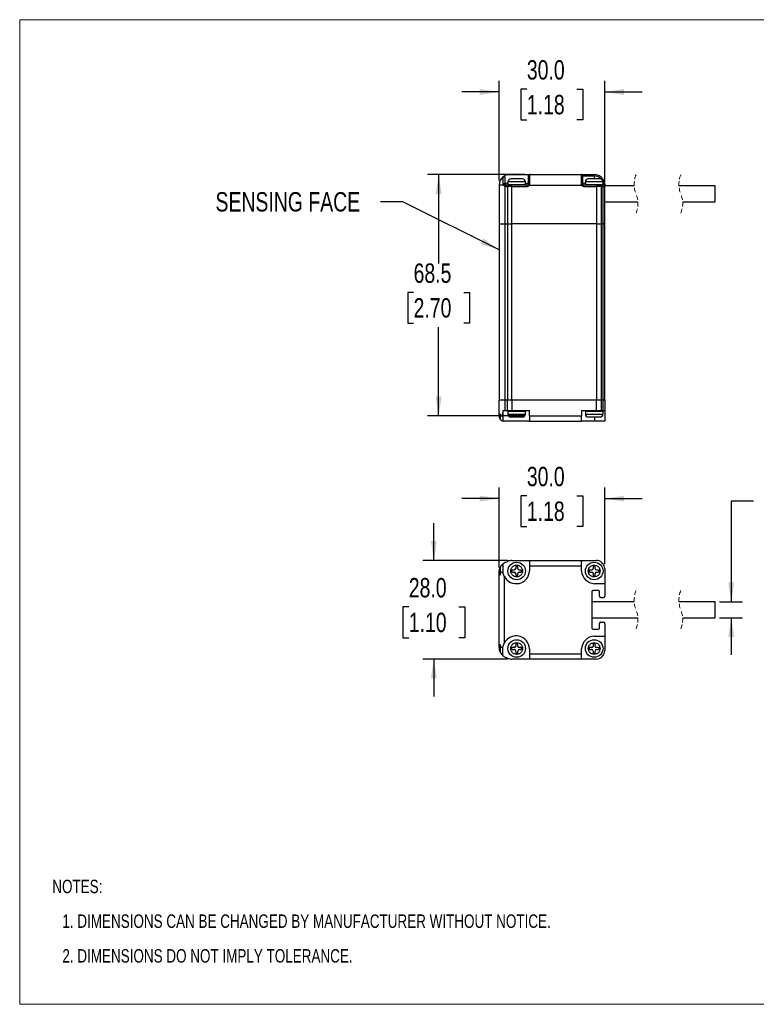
# Model space of a CAD drawing. Header units: millimetres. Extents: x 0 to 432, y 0 to 279.
# Tile 1 of 4: x 0 to 209, y 0 to 279. Entities that reach past the tile are written whole.
import ezdxf

# ---------------------------------------------------------------- set-up
doc = ezdxf.new("R2010")
doc.units = ezdxf.units.MM
doc.linetypes.add('HIDDEN', pattern=[1.905, 1.27, -0.635])
doc.layers.add('DIMENSIONS', color=140, linetype='Continuous', lineweight=25)
doc.layers.add('TEXT', color=140, linetype='Continuous', lineweight=25)
doc.styles.add('SLDTEXTSTYLE0', font='TXT', dxfattribs={"width": 0.75})
doc.dimstyles.new('SLDDIMSTYLE0', dxfattribs={"dimtxt": 5.5, "dimasz": 5.5, "dimexe": 0, "dimexo": 0.0625, "dimgap": 1.375, "dimtad": 0, "dimtih": 1, "dimtoh": 1, "dimdec": 1, "dimrnd": 1e-09, "dimzin": 12, "dimdsep": 46, "dimtxsty": 'SLDTEXTSTYLE0', "dimsah": 1, "dimcen": 0.09, "dimadec": 0, "dimazin": 3, "dimtfac": 1, "dimtdec": 1, "dimtmove": 0, "dimatfit": 0, "dimfxl": 0, "dimfrac": 2, "dimtolj": 1, "dimtzin": 12, "dimarcsym": 0})
doc.dimstyles.new('SLDDIMSTYLE1', dxfattribs={"dimtxt": 5.5, "dimasz": 5.5, "dimexe": 0, "dimexo": 0.0625, "dimgap": 1.375, "dimtad": 0, "dimtih": 1, "dimtoh": 1, "dimdec": 1, "dimrnd": 1e-09, "dimzin": 4, "dimdsep": 46, "dimtxsty": 'SLDTEXTSTYLE0', "dimsah": 1, "dimcen": 0.09, "dimadec": 0, "dimazin": 1, "dimtfac": 1, "dimtdec": 1, "dimtmove": 0, "dimatfit": 0, "dimfxl": 0, "dimfrac": 2, "dimtolj": 1, "dimtzin": 12, "dimarcsym": 0})
doc.dimstyles.new('SLDDIMSTYLE2', dxfattribs={"dimtxt": 5.5, "dimasz": 5.5, "dimexe": 0, "dimexo": 0.0625, "dimgap": 1.375, "dimtad": 0, "dimtih": 1, "dimtoh": 1, "dimdec": 1, "dimrnd": 1e-09, "dimzin": 12, "dimdsep": 46, "dimtxsty": 'SLDTEXTSTYLE0', "dimsah": 1, "dimcen": 0.09, "dimadec": 0, "dimazin": 3, "dimtfac": 1, "dimtdec": 1, "dimtofl": 0, "dimtmove": 0, "dimatfit": 3, "dimfxl": 0, "dimfrac": 2, "dimtolj": 1, "dimtzin": 12, "dimarcsym": 0})
doc.dimstyles.new('SLDDIMSTYLE4', dxfattribs={"dimtxt": 0.18, "dimasz": 5.5, "dimexe": 0, "dimexo": 0.0625, "dimgap": 0, "dimtad": 0, "dimtih": 1, "dimtoh": 1, "dimdec": 0, "dimrnd": 1e-09, "dimzin": 0, "dimdsep": 46, "dimtxsty": 'Standard', "dimsah": 1, "dimcen": 0.09, "dimadec": 0, "dimazin": 0, "dimtfac": 5.5, "dimtdec": 0, "dimtofl": 0, "dimtmove": 0, "dimatfit": 3, "dimfxl": 0, "dimfrac": 2, "dimtolj": 1, "dimtzin": 0, "dimarcsym": 0})

# ---------------------------------------------------------------- blocks, each defined once
blk = doc.blocks.new('SW_NOTE_0_2')
at = {"layer": 'TEXT', "color": 0, "char_height": 3.81, "attachment_point": 1, "style": 'SLDTEXTSTYLE0'}
for s, insert in [('NOTES:', (0, 4.91)), ('1. DIMENSIONS CAN BE CHANGED BY MANUFACTURER WITHOUT NOTICE.', (2.86, -4.94)), ('2. DIMENSIONS DO NOT IMPLY TOLERANCE.', (2.86, -14.79))]:
    blk.add_mtext(s, dxfattribs=dict(at, insert=insert))
blk = doc.blocks.new('_D')
at = {"layer": 'DIMENSIONS'}
for p, q in [((208.33, 142.8), (201.98, 142.8)), ((201.98, 142.8), (201.98, 114.21)), ((215.03, 142.8), (213.36, 142.8)), ((213.36, 142.8), (213.36, 134.07)), ((229.26, 142.8), (230.93, 142.8)), ((230.93, 142.8), (230.93, 134.07)), ((213.36, 134.07), (215.03, 134.07)), ((230.93, 134.07), (229.26, 134.07)), ((198.67, 114.21), (205.16, 114.21)), ((198.67, 109.71), (205.16, 109.71)), ((201.98, 109.71), (201.98, 99.13))]:
    blk.add_line(p, q, dxfattribs=at)
for points in [[(201.98, 114.21), (202.83, 119.71), (201.14, 119.71)], [(201.98, 109.71), (201.14, 104.21), (202.83, 104.21)]]:
    blk.add_solid(points, dxfattribs=at)
at = {"layer": 'DIMENSIONS', "char_height": 5.5, "attachment_point": 1, "style": 'SLDTEXTSTYLE0'}
for s, insert in [('%%c', (212.92, 151.01)), ('4.5', (221.21, 151.01)), ('0.18', (215.03, 141.16))]:
    blk.add_mtext(s, dxfattribs=dict(at, insert=insert))
blk = doc.blocks.new('_D_1')
at = {"layer": 'DIMENSIONS'}
for p, q in [((117.56, 125.96), (117.56, 136.53)), ((138.47, 125.96), (114.39, 125.96)), ((110.45, 112.77), (108.77, 112.77)), ((108.77, 112.77), (108.77, 104.03)), ((124.67, 112.77), (126.35, 112.77)), ((126.35, 112.77), (126.35, 104.03)), ((108.77, 104.03), (110.45, 104.03)), ((126.35, 104.03), (124.67, 104.03)), ((138.47, 97.96), (114.39, 97.96)), ((117.56, 97.96), (117.56, 87.38))]:
    blk.add_line(p, q, dxfattribs=at)
for points in [[(117.56, 125.96), (118.41, 131.46), (116.72, 131.46)], [(117.56, 97.96), (116.72, 92.46), (118.41, 92.46)]]:
    blk.add_solid(points, dxfattribs=at)
at = {"layer": 'DIMENSIONS', "char_height": 5.5, "attachment_point": 1, "style": 'SLDTEXTSTYLE0'}
for s, insert in [('28.0', (110.45, 120.97)), ('1.10', (110.45, 111.12))]:
    blk.add_mtext(s, dxfattribs=dict(at, insert=insert))
blk = doc.blocks.new('_D_2')
at = {"layer": 'DIMENSIONS'}
for p, q in [((136.08, 123.92), (136.08, 146.68)), ((166.08, 124.9), (166.08, 146.68)), ((136.08, 143.5), (125.5, 143.5)), ((143.96, 144.31), (142.29, 144.31)), ((142.29, 144.31), (142.29, 135.58)), ((158.19, 144.31), (159.86, 144.31)), ((159.86, 144.31), (159.86, 135.58)), ((166.08, 143.5), (176.65, 143.5)), ((142.29, 135.58), (143.96, 135.58)), ((159.86, 135.58), (158.19, 135.58))]:
    blk.add_line(p, q, dxfattribs=at)
for points in [[(136.08, 143.5), (130.58, 144.35), (130.58, 142.66)], [(166.08, 143.5), (171.58, 142.66), (171.58, 144.35)]]:
    blk.add_solid(points, dxfattribs=at)
at = {"layer": 'DIMENSIONS', "char_height": 5.5, "attachment_point": 1, "style": 'SLDTEXTSTYLE0'}
for s, insert in [('30.0', (143.96, 152.52)), ('1.18', (143.96, 142.67))]:
    blk.add_mtext(s, dxfattribs=dict(at, insert=insert))
blk = doc.blocks.new('_D_8')
at = {"layer": 'DIMENSIONS'}
for p, q in [((143.46, 235.47), (115.74, 235.47)), ((118.92, 235.47), (118.92, 210.25)), ((111.81, 202.03), (110.13, 202.03)), ((110.13, 202.03), (110.13, 193.29)), ((126.03, 202.03), (127.71, 202.03)), ((127.71, 202.03), (127.71, 193.29)), ((110.13, 193.29), (111.81, 193.29)), ((127.71, 193.29), (126.03, 193.29)), ((118.92, 166.97), (118.92, 192.18)), ((143.46, 166.97), (115.74, 166.97))]:
    blk.add_line(p, q, dxfattribs=at)
for points in [[(118.92, 235.47), (118.07, 229.97), (119.76, 229.97)], [(118.92, 166.97), (119.76, 172.47), (118.07, 172.47)]]:
    blk.add_solid(points, dxfattribs=at)
at = {"layer": 'DIMENSIONS', "char_height": 5.5, "attachment_point": 1, "style": 'SLDTEXTSTYLE0'}
for s, insert in [('68.5', (111.81, 210.23)), ('2.70', (111.81, 200.38))]:
    blk.add_mtext(s, dxfattribs=dict(at, insert=insert))
blk = doc.blocks.new('_D_9')
at = {"layer": 'DIMENSIONS'}
for p, q in [((136.08, 233.74), (136.08, 262.07)), ((166.08, 233.34), (166.08, 262.07)), ((136.08, 258.9), (125.5, 258.9)), ((143.96, 259.71), (142.29, 259.71)), ((142.29, 259.71), (142.29, 250.97)), ((158.19, 259.71), (159.86, 259.71)), ((159.86, 259.71), (159.86, 250.97)), ((166.08, 258.9), (176.65, 258.9)), ((142.29, 250.97), (143.96, 250.97)), ((159.86, 250.97), (158.19, 250.97))]:
    blk.add_line(p, q, dxfattribs=at)
for points in [[(136.08, 258.9), (130.58, 259.74), (130.58, 258.05)], [(166.08, 258.9), (171.58, 258.05), (171.58, 259.74)]]:
    blk.add_solid(points, dxfattribs=at)
at = {"layer": 'DIMENSIONS', "char_height": 5.5, "attachment_point": 1, "style": 'SLDTEXTSTYLE0'}
for s, insert in [('30.0', (143.96, 267.91)), ('1.18', (143.96, 258.06))]:
    blk.add_mtext(s, dxfattribs=dict(at, insert=insert))

msp = doc.modelspace()

# ---------------------------------------------------------------- linework, layer by layer
at = {"color": 7, "linetype": 'Continuous', "lineweight": 18}
for p, q in [((0, 0), (0, 279.4)), ((0, 279.4), (431.8, 279.4)), ((0, 0), (431.8, 0))]:
    msp.add_line(p, q, dxfattribs=at)
for p, q in [((137.19, 234.79), (137.17, 234.76)), ((137.27, 234.85), (137.18, 234.79)), ((137.23, 234.82), (137.19, 234.8)), ((139.08, 235.47), (144.73, 235.47)), ((144.33, 235.07), (144.33, 232.87)), ((144.73, 235.47), (144.73, 232.93)), ((144.73, 235.47), (159.43, 235.47)), ((159.43, 232.93), (159.43, 235.47)), ((159.43, 235.47), (163.08, 235.47)), ((159.83, 232.87), (159.83, 235.07)), ((159.83, 235.07), (163.08, 235.07)), ((163.08, 235.47), (163.08, 235.07)), ((163.08, 235.07), (163.08, 234.2)), ((136.08, 232.47), (136.08, 221.47)), ((137.81, 221.47), (137.81, 232.11)), ((138.06, 232.07), (137.81, 232.11)), ((137.83, 234.45), (137.84, 234.49)), ((137.83, 232.87), (137.83, 234.45)), ((138.58, 232.87), (137.83, 232.87)), ((138.06, 232.07), (138.47, 232.07)), ((138.1, 232.49), (138.23, 232.47)), ((138.64, 232.47), (138.23, 232.47)), ((138.47, 232.07), (138.47, 221.47)), ((139.74, 232.07), (138.47, 232.07)), ((138.58, 233.37), (138.58, 232.54)), ((141.08, 233.37), (138.58, 233.37)), ((143.58, 232.54), (138.58, 232.54)), ((138.64, 232.47), (139.74, 232.47)), ((139.33, 232.52), (139.33, 232.47)), ((141.08, 234.2), (139.41, 234.2)), ((139.74, 232.07), (139.74, 232.47)), ((143.93, 232.47), (139.74, 232.47)), ((139.74, 221.47), (139.74, 232.07)), ((139.74, 232.07), (143.93, 232.07)), ((142.74, 234.2), (141.08, 234.2)), ((143.58, 233.37), (141.08, 233.37)), ((142.83, 232.47), (142.83, 232.52)), ((143.58, 232.54), (143.58, 233.37)), ((144.33, 232.87), (143.58, 232.87)), ((143.93, 232.47), (143.93, 232.07)), ((144.29, 232.69), (144.27, 232.67)), ((144.62, 232.47), (159.53, 232.47)), ((160.58, 232.87), (159.83, 232.87)), ((159.86, 232.69), (159.88, 232.67)), ((160.23, 232.07), (160.23, 232.47)), ((163.75, 232.47), (160.23, 232.47)), ((160.23, 232.07), (163.75, 232.07)), ((160.58, 233.37), (160.58, 232.54)), ((163.08, 233.37), (160.58, 233.37)), ((165.58, 232.54), (160.58, 232.54)), ((161.33, 232.54), (161.33, 232.52)), ((161.33, 232.52), (161.33, 232.47)), ((163.71, 232.52), (161.33, 232.52)), ((163.08, 234.2), (161.41, 234.2)), ((164.74, 234.2), (163.08, 234.2)), ((165.58, 233.37), (163.08, 233.37)), ((163.75, 232.47), (163.75, 232.07)), ((164.88, 232.47), (163.75, 232.47)), ((163.75, 232.07), (163.75, 221.47)), ((165.16, 232.07), (163.75, 232.07)), ((164.83, 232.52), (164.82, 232.54)), ((164.83, 232.47), (164.83, 232.52)), ((165.21, 232.47), (164.88, 232.47)), ((165.16, 221.47), (165.16, 232.07)), ((165.16, 232.07), (165.49, 232.07)), ((165.68, 232.47), (165.21, 232.47)), ((165.49, 232.07), (165.49, 221.47)), ((165.49, 232.07), (166.08, 232.07)), ((165.58, 232.54), (165.58, 233.37)), ((165.64, 232.87), (165.58, 233.15)), ((165.58, 232.87), (165.64, 232.87)), ((165.68, 232.67), (165.68, 232.47)), ((174.44, 232.22), (166.05, 232.22)), ((166.08, 232.07), (166.08, 232.47)), ((166.08, 221.47), (166.08, 232.07)), ((197.4, 232.22), (187.14, 232.22)), ((197.4, 227.72), (197.4, 232.22)), ((166.08, 227.72), (175.49, 227.72)), ((188.19, 227.72), (197.4, 227.72)), ((136.08, 221.47), (137.81, 221.47)), ((136.08, 221.47), (136.08, 171.47)), ((137.81, 221.47), (138.47, 221.47)), ((137.81, 171.47), (137.81, 221.47)), ((138.47, 221.47), (139.74, 221.47)), ((138.47, 221.47), (138.47, 171.47)), ((163.75, 221.47), (139.74, 221.47)), ((139.74, 171.47), (139.74, 221.47)), ((163.75, 221.47), (165.16, 221.47)), ((163.75, 221.47), (163.75, 171.47)), ((165.49, 221.47), (165.16, 221.47)), ((165.16, 171.47), (165.16, 221.47)), ((165.49, 221.47), (166.08, 221.47)), ((165.49, 221.47), (165.49, 171.47)), ((166.08, 171.47), (166.08, 221.47)), ((136.08, 166.97), (136.08, 171.47)), ((137.81, 171.47), (136.08, 171.47)), ((137.81, 168.47), (137.81, 171.47)), ((138.47, 171.47), (137.81, 171.47)), ((138.47, 168.47), (138.47, 171.47)), ((139.74, 171.47), (138.47, 171.47)), ((139.74, 171.47), (139.74, 168.47)), ((163.75, 171.47), (139.74, 171.47)), ((163.75, 168.47), (163.75, 171.47)), ((165.16, 171.47), (163.75, 171.47)), ((165.16, 168.47), (165.16, 171.47)), ((165.49, 171.47), (165.16, 171.47)), ((165.49, 171.47), (165.49, 168.47)), ((166.08, 171.47), (165.49, 171.47)), ((166.08, 171.47), (166.08, 168.47)), ((137.19, 168.47), (137.19, 168.05)), ((137.19, 168.47), (137.81, 168.47)), ((137.19, 168.05), (137.19, 165.54)), ((137.81, 168.47), (138.47, 168.47)), ((138.47, 168.47), (139.74, 168.47)), ((138.58, 168.34), (138.58, 167.5)), ((138.58, 168.34), (143.58, 168.34)), ((139.74, 168.47), (144.73, 168.47)), ((139.83, 168.47), (139.83, 168.34)), ((142.33, 168.34), (142.33, 168.47)), ((143.58, 167.5), (143.58, 168.34)), ((144.73, 166.97), (144.73, 168.47)), ((159.48, 168.47), (163.75, 168.47)), ((159.48, 168.47), (159.48, 166.97)), ((160.58, 168.34), (160.58, 167.5)), ((160.58, 168.34), (165.58, 168.34)), ((161.83, 168.47), (161.83, 168.34)), ((163.75, 168.47), (165.16, 168.47)), ((164.33, 168.34), (164.33, 168.47)), ((165.16, 168.47), (165.49, 168.47)), ((165.49, 168.47), (166.08, 168.47)), ((165.58, 167.5), (165.58, 168.34)), ((166.08, 168.47), (166.08, 165.47)), ((136.43, 167.46), (136.43, 166)), ((137.09, 165.55), (137.18, 165.56)), ((137.09, 165.55), (137.21, 165.51)), ((137.18, 166.59), (137.18, 165.56)), ((137.21, 165.51), (137.19, 165.54)), ((144.73, 165.47), (137.58, 165.47)), ((138.58, 167.5), (143.58, 167.5)), ((139.41, 166.67), (141.08, 166.67)), ((141.08, 166.67), (142.74, 166.67)), ((144.73, 166.97), (159.48, 166.97)), ((144.73, 166.97), (144.73, 165.47)), ((144.73, 165.47), (159.48, 165.47)), ((159.48, 165.47), (159.48, 166.97)), ((163.13, 165.47), (159.48, 165.47)), ((160.58, 167.5), (165.58, 167.5)), ((161.41, 166.67), (163.08, 166.67)), ((163.08, 166.67), (164.74, 166.67)), ((163.13, 166.67), (163.13, 165.47)), ((166.08, 165.47), (163.13, 165.47)), ((139.74, 125.96), (144.73, 125.96)), ((144.73, 125.96), (159.48, 125.96)), ((144.73, 125.96), (144.73, 124.46)), ((159.48, 124.46), (159.48, 125.96)), ((159.48, 125.96), (163.75, 125.96)), ((136.43, 124.06), (136.43, 121.81)), ((137.18, 124.35), (137.18, 122.77)), ((137.19, 124.98), (137.19, 122.7)), ((137.81, 125.36), (138.47, 125.67)), ((139.61, 122.99), (139.61, 122.92)), ((140.37, 123.24), (139.86, 123.24)), ((140.79, 124.14), (140.79, 123.66)), ((141.11, 124.39), (141.04, 124.39)), ((141.36, 123.66), (141.36, 124.14)), ((142.23, 123.24), (141.78, 123.24)), ((142.48, 122.92), (142.48, 122.99)), ((144.73, 124.46), (144.73, 123.01)), ((144.73, 124.46), (159.48, 124.46)), ((159.48, 123.01), (159.48, 124.46)), ((161.61, 122.99), (161.61, 122.92)), ((162.37, 123.24), (161.86, 123.24)), ((162.79, 124.14), (162.79, 123.66)), ((163.11, 124.39), (163.04, 124.39)), ((163.36, 123.66), (163.36, 124.14)), ((164.23, 123.24), (163.78, 123.24)), ((164.48, 122.92), (164.48, 122.99)), ((165.16, 125.37), (165.49, 125.04)), ((166.08, 123.63), (166.08, 119.36)), ((136.08, 101.27), (136.08, 122.65)), ((137.09, 122.71), (137.18, 122.77)), ((137.09, 122.71), (137.21, 122.54)), ((137.21, 122.54), (137.19, 122.7)), ((137.58, 102.52), (137.58, 121.42)), ((139.86, 122.67), (140.37, 122.67)), ((140.79, 122.25), (140.79, 121.77)), ((141.04, 121.52), (141.11, 121.52)), ((141.36, 121.77), (141.36, 122.25)), ((141.78, 122.67), (142.23, 122.67)), ((161.86, 122.67), (162.37, 122.67)), ((162.79, 122.25), (162.79, 121.77)), ((163.04, 121.52), (163.11, 121.52)), ((163.36, 121.77), (163.36, 122.25)), ((163.78, 122.67), (164.23, 122.67)), ((164.18, 117.46), (162.78, 117.46)), ((166.08, 119.36), (163.13, 119.36)), ((166.08, 119.36), (166.08, 115.86)), ((162.38, 117.06), (162.38, 106.86)), ((164.58, 115.86), (164.58, 117.06)), ((164.98, 115.46), (165.68, 115.46)), ((174.44, 114.21), (162.38, 114.21)), ((197.4, 114.21), (187.14, 114.21)), ((197.4, 109.71), (197.4, 114.21)), ((162.38, 109.71), (175.49, 109.71)), ((188.19, 109.71), (197.4, 109.71)), ((162.78, 106.46), (164.18, 106.46)), ((164.58, 106.86), (164.58, 108.06)), ((164.98, 108.46), (165.68, 108.46)), ((166.08, 108.06), (166.08, 104.5)), ((163.11, 104.51), (166.08, 104.5)), ((166.08, 104.5), (166.08, 100.28)), ((136.43, 102.1), (136.43, 99.85)), ((137.07, 101.2), (137.19, 101.38)), ((137.07, 101.2), (137.17, 101.12)), ((137.16, 99.62), (137.17, 101.12)), ((137.17, 101.21), (137.19, 101.38)), ((137.17, 101.12), (137.17, 101.21)), ((139.61, 100.99), (139.61, 100.92)), ((140.37, 101.24), (139.86, 101.24)), ((139.86, 100.67), (140.37, 100.67)), ((140.79, 102.14), (140.79, 101.66)), ((141.11, 102.39), (141.04, 102.39)), ((141.36, 101.66), (141.36, 102.14)), ((142.23, 101.24), (141.78, 101.24)), ((141.78, 100.67), (142.23, 100.67)), ((142.48, 100.92), (142.48, 100.99)), ((144.71, 100.89), (144.7, 99.46)), ((159.45, 99.46), (159.46, 100.86)), ((161.61, 100.99), (161.61, 100.92)), ((162.37, 101.24), (161.86, 101.24)), ((161.86, 100.67), (162.37, 100.67)), ((162.79, 102.14), (162.79, 101.66)), ((163.11, 102.39), (163.04, 102.39)), ((163.36, 101.66), (163.36, 102.14)), ((164.23, 101.24), (163.78, 101.24)), ((163.78, 100.67), (164.23, 100.67)), ((164.48, 100.92), (164.48, 100.99)), ((137.81, 98.55), (138.47, 98.24)), ((144.7, 97.96), (139.74, 97.96)), ((140.79, 100.25), (140.79, 99.77)), ((141.04, 99.52), (141.11, 99.52)), ((141.36, 99.77), (141.36, 100.25)), ((144.7, 99.46), (159.45, 99.46)), ((159.45, 97.96), (144.7, 97.96)), ((163.75, 97.96), (159.45, 97.96)), ((162.79, 100.25), (162.79, 99.77)), ((163.04, 99.52), (163.11, 99.52)), ((163.36, 99.77), (163.36, 100.25)), ((165.49, 98.87), (165.16, 98.54))]:
    msp.add_line(p, q)
at = {"flags": 128}
for points in [[(137.17, 234.76), (137.17, 234.54), (137.17, 234.14), (137.17, 233.58), (137.17, 232.93)], [(136.55, 232.47), (136.4, 232.47), (136.16, 232.47), (136.08, 232.47)], [(137.3, 232.47), (136.78, 232.47), (136.55, 232.47)], [(138.06, 232.07), (138.06, 232.14), (138.07, 232.22), (138.08, 232.29), (138.11, 232.35), (138.13, 232.4), (138.16, 232.43), (138.19, 232.46), (138.23, 232.47)], [(144.62, 232.47), (144.49, 232.54), (144.37, 232.61), (144.3, 232.65), (144.27, 232.67)], [(144.33, 232.87), (144.32, 232.79), (144.3, 232.73)], [(165.64, 232.87), (165.8, 232.89), (165.92, 232.91), (166.01, 232.92), (166.04, 232.93)], [(137.16, 98.95), (137.16, 99.07), (137.16, 99.3), (137.16, 99.62)], [(144.7, 99.46), (144.7, 99.16), (144.7, 98.88), (144.7, 98.62), (144.7, 98.4), (144.7, 98.21), (144.7, 98.07), (144.7, 97.98), (144.7, 97.96)], [(159.45, 97.96), (159.45, 97.98), (159.45, 98.07), (159.45, 98.21), (159.45, 98.4), (159.45, 98.62), (159.45, 98.88), (159.45, 99.16), (159.45, 99.46)]]:
    msp.add_lwpolyline(points, dxfattribs=at)
for centre in [(141.08, 122.96), (163.08, 122.96), (141.08, 100.96), (163.08, 100.96)]:
    msp.add_circle(centre, 2.5)
for centre, radius, start, end in [((139.08, 232.47), 3, 129.0163, 180), ((144.73, 235.07), 0.4, 89.9991, 180.0017), ((159.43, 235.07), 0.4, 359.9978, 90.0011), ((163.08, 232.47), 3, 8.8498, 89.9998), ((139.41, 233.37), 0.833, 90.0005, 179.9994), ((142.74, 233.37), 0.833, 0.0004, 89.9996), ((143.93, 232.87), 0.4, 270.0042, 329.9968), ((160.23, 232.87), 0.4, 209.9963, 270.0027), ((161.41, 233.37), 0.833, 90.0005, 179.9994), ((164.74, 233.37), 0.833, 0.0004, 89.9996), ((164.81, 232.12), 0.357, 351.9509, 78.579), ((165.14, 232.12), 0.357, 351.9499, 78.58), ((165.68, 232.07), 0.4, 359.9999, 90.0011), ((137.58, 166.48), 1.51, 139.7053, 169.9784), ((137.58, 166.97), 1.5, 188.4597, 220.0943), ((139.41, 167.5), 0.833, 179.9997, 270.0004), ((142.74, 167.5), 0.833, 269.9995, 0.0005), ((161.41, 167.5), 0.833, 179.9997, 270.0004), ((164.74, 167.5), 0.833, 269.9995, 0.0005), ((139.74, 122.96), 3, 89.9885, 115.0131), ((163.75, 123.96), 2, 44.9978, 90.0016), ((139.08, 122.65), 3, 151.9459, 174.0208), ((139.08, 123.21), 3, 184.9037, 207.8553), ((139.07, 122.65), 3, 114.9989, 129.0196), ((140.94, 123.14), 3.78, 207.0953, 357.903), ((139.86, 122.99), 0.25, 89.989, 180.0067), ((140.37, 123.66), 0.417, 270.0074, 359.9885), ((141.04, 124.14), 0.25, 89.989, 180.0067), ((141.11, 124.14), 0.25, 359.9925, 90.0113), ((141.78, 123.66), 0.417, 180.0115, 269.9929), ((142.23, 122.99), 0.25, 359.9933, 90.011), ((163.37, 123.25), 3.9, 183.5927, 266.4062), ((161.86, 122.99), 0.25, 89.989, 180.0067), ((162.37, 123.66), 0.417, 270.0074, 359.9885), ((163.04, 124.14), 0.25, 89.989, 180.0067), ((163.11, 124.14), 0.25, 359.9925, 90.0117), ((163.78, 123.66), 0.417, 180.0115, 269.9926), ((164.23, 122.99), 0.25, 359.9933, 90.011), ((164.08, 123.63), 2, 0.0015, 44.9995), ((139.86, 122.92), 0.25, 179.9933, 270.011), ((140.37, 122.25), 0.417, 0.0115, 89.9926), ((141.04, 121.77), 0.25, 179.9933, 270.011), ((141.11, 121.77), 0.25, 269.9887, 0.0075), ((141.78, 122.25), 0.417, 90.0071, 179.9885), ((142.23, 122.92), 0.25, 269.989, 0.0067), ((161.86, 122.92), 0.25, 179.9933, 270.011), ((162.37, 122.25), 0.417, 0.0115, 89.9926), ((163.04, 121.77), 0.25, 179.9933, 270.011), ((163.11, 121.77), 0.25, 269.9883, 0.0075), ((163.78, 122.25), 0.417, 90.0074, 179.9885), ((164.23, 122.92), 0.25, 269.989, 0.0067), ((162.78, 117.06), 0.4, 90.0061, 179.9864), ((164.18, 117.06), 0.4, 0.0136, 89.9938), ((164.98, 115.86), 0.4, 180.0136, 269.9938), ((165.68, 115.86), 0.4, 270.0062, 359.9864), ((162.78, 106.86), 0.4, 179.9966, 269.9939), ((164.18, 106.86), 0.4, 270.0062, 0.0034), ((164.98, 108.06), 0.4, 90.0062, 180.0034), ((165.68, 108.06), 0.4, 359.9966, 89.9938), ((140.92, 100.76), 3.78, 1.9959, 152.2479), ((163.35, 100.61), 3.9, 93.4914, 176.3048), ((139.08, 100.7), 3, 152.1515, 175.0927), ((139.08, 101.27), 3, 185.9804, 208.0563), ((139.86, 100.99), 0.25, 89.989, 180.0067), ((139.86, 100.92), 0.25, 179.9933, 270.011), ((140.37, 101.66), 0.417, 270.0074, 0.0049), ((140.37, 100.25), 0.417, 359.9951, 89.9926), ((141.04, 102.14), 0.25, 89.989, 180.0067), ((141.11, 102.14), 0.25, 359.9925, 90.0113), ((141.78, 101.66), 0.417, 179.9951, 269.9929), ((141.78, 100.25), 0.417, 90.0071, 180.0049), ((142.23, 100.99), 0.25, 359.9933, 90.011), ((142.23, 100.92), 0.25, 269.989, 0.0067), ((161.86, 100.99), 0.25, 89.989, 180.0067), ((161.86, 100.92), 0.25, 179.9933, 270.011), ((162.37, 101.66), 0.417, 270.0074, 0.0049), ((162.37, 100.25), 0.417, 359.9951, 89.9926), ((163.04, 102.14), 0.25, 89.989, 180.0067), ((163.11, 102.14), 0.25, 359.9925, 90.0117), ((163.78, 101.66), 0.417, 179.9951, 269.9926), ((163.78, 100.25), 0.417, 90.0074, 180.0049), ((164.23, 100.99), 0.25, 359.9933, 90.011), ((164.23, 100.92), 0.25, 269.989, 0.0067), ((139.07, 101.26), 3, 230.4076, 245.0183), ((139.74, 100.96), 3, 245.0072, 269.9912), ((141.04, 99.77), 0.25, 179.9933, 270.011), ((141.11, 99.77), 0.25, 269.9887, 0.0075), ((163.04, 99.77), 0.25, 179.9933, 270.011), ((163.11, 99.77), 0.25, 269.9883, 0.0075), ((163.75, 99.96), 2, 269.9984, 315.0022), ((164.08, 100.28), 2, 315.0005, 359.9985)]:
    msp.add_arc(centre, radius, start, end)
at = {"color": 7, "linetype": 'HIDDEN', "lineweight": 18}
for centre, start, end in [((181.47, 232.68), 157.3801, 202.6199), ((194.17, 232.68), 157.3801, 202.6199), ((168.45, 227.25), 337.3801, 22.6199), ((181.15, 227.25), 337.3801, 22.6199), ((181.47, 114.67), 157.3801, 202.6199), ((194.17, 114.67), 157.3801, 202.6199), ((168.45, 109.24), 337.3801, 22.6199), ((181.15, 109.24), 337.3801, 22.6199)]:
    msp.add_arc(centre, 7.05, start, end, dxfattribs=at)
for points, knots in [([(137.83, 234.45), (137.82, 234.49), (137.82, 234.56), (137.77, 234.67), (137.69, 234.75), (137.6, 234.81), (137.49, 234.85), (137.38, 234.85), (137.26, 234.82), (137.2, 234.78), (137.17, 234.76)], [0, 0, 0, 0, 0.1241151, 0.2484373, 0.3731597, 0.498294, 0.623752, 0.749338, 0.8748189, 1, 1, 1, 1]), ([(137.19, 234.8), (137.2, 234.81), (137.24, 234.84), (137.31, 234.89), (137.43, 234.97), (137.59, 235.07), (137.76, 235.17), (137.87, 235.21), (137.9, 235.22)], [0, 0, 0, 0, 0.065883, 0.174088, 0.324602, 0.568569, 0.871562, 1, 1, 1, 1]), ([(138.48, 235.41), (138.3, 235.36), (138.02, 235.29), (137.7, 235.13), (137.51, 235.02), (137.37, 234.92), (137.29, 234.87), (137.26, 234.84)], [0, 0, 0, 0, 0.426954, 0.619269, 0.78682, 0.918566, 1, 1, 1, 1]), ([(137.84, 234.49), (137.83, 234.52), (137.83, 234.59), (137.79, 234.69), (137.71, 234.78), (137.61, 234.85), (137.49, 234.89), (137.37, 234.89), (137.3, 234.86), (137.27, 234.85)], [0, 0, 0, 0, 0.120192, 0.255944, 0.404433, 0.560205, 0.715901, 0.86428, 1, 1, 1, 1]), ([(138.45, 235.4), (138.53, 235.41), (138.74, 235.46), (138.95, 235.46), (139.08, 235.47)], [0, 0, 0, 0, 0.415851, 1, 1, 1, 1]), ([(165.08, 234.12), (164.98, 234.23), (164.77, 234.46), (164.39, 234.73), (163.96, 234.92), (163.52, 235.04), (163.22, 235.06), (163.08, 235.07)], [0, 0, 0, 0, 0.194313, 0.40212, 0.610155, 0.805023, 1, 1, 1, 1]), ([(137.17, 232.93), (137.2, 232.93), (137.27, 232.94), (137.38, 232.94), (137.49, 232.94), (137.59, 232.94), (137.68, 232.93), (137.75, 232.91), (137.81, 232.9), (137.82, 232.87), (137.83, 232.87)], [0, 0, 0, 0, 0.143897, 0.305513, 0.472651, 0.632612, 0.77335, 0.884647, 0.959656, 1, 1, 1, 1]), ([(137.17, 232.93), (137.18, 232.85), (137.19, 232.69), (137.26, 232.55), (137.3, 232.47)], [0, 0, 0, 0, 0.4428866, 1, 1, 1, 1]), ([(137.3, 232.47), (137.32, 232.48), (137.37, 232.53), (137.45, 232.58), (137.55, 232.63), (137.65, 232.67), (137.73, 232.69), (137.8, 232.7), (137.85, 232.69), (137.87, 232.67), (137.88, 232.67)], [0, 0, 0, 0, 0.135672, 0.29548, 0.467353, 0.632907, 0.773854, 0.879559, 0.951016, 1, 1, 1, 1]), ([(137.81, 232.11), (137.7, 232.14), (137.5, 232.22), (137.36, 232.39), (137.3, 232.47)], [0, 0, 0, 0, 0.525669, 1, 1, 1, 1]), ([(137.81, 232.11), (137.82, 232.13), (137.83, 232.19), (137.87, 232.27), (137.9, 232.34), (137.95, 232.4), (137.99, 232.45), (138.04, 232.49), (138.08, 232.49), (138.1, 232.49)], [0, 0, 0, 0, 0.16598, 0.337462, 0.503009, 0.651483, 0.775067, 0.871495, 1, 1, 1, 1]), ([(137.88, 232.67), (137.86, 232.7), (137.83, 232.76), (137.83, 232.83), (137.83, 232.87)], [0, 0, 0, 0, 0.527063, 1, 1, 1, 1]), ([(137.88, 232.67), (137.91, 232.63), (137.96, 232.55), (138.05, 232.5), (138.1, 232.49), (138.1, 232.49)], [0, 0, 0, 0, 0.485975, 0.939182, 1, 1, 1, 1]), ([(138.64, 232.47), (138.62, 232.46), (138.56, 232.44), (138.51, 232.34), (138.48, 232.21), (138.47, 232.12), (138.47, 232.07)], [0, 0, 0, 0, 0.154048, 0.375308, 0.667072, 1, 1, 1, 1]), ([(143.93, 232.07), (144, 232.07), (144.13, 232.08), (144.33, 232.17), (144.5, 232.29), (144.58, 232.41), (144.62, 232.47)], [0, 0, 0, 0, 0.249219, 0.499944, 0.749234, 1, 1, 1, 1]), ([(144.33, 232.87), (144.32, 232.83), (144.32, 232.76), (144.29, 232.7), (144.27, 232.67)], [0, 0, 0, 0, 0.486773, 1, 1, 1, 1]), ([(144.33, 232.87), (144.34, 232.87), (144.37, 232.9), (144.46, 232.91), (144.58, 232.93), (144.67, 232.93), (144.73, 232.93)], [0, 0, 0, 0, 0.093633, 0.310093, 0.627443, 1, 1, 1, 1]), ([(144.73, 232.93), (144.72, 232.85), (144.71, 232.69), (144.65, 232.54), (144.62, 232.47)], [0, 0, 0, 0, 0.5037124, 1, 1, 1, 1]), ([(159.53, 232.47), (159.5, 232.54), (159.44, 232.69), (159.43, 232.85), (159.43, 232.93)], [0, 0, 0, 0, 0.496288, 1, 1, 1, 1]), ([(159.43, 232.93), (159.48, 232.93), (159.57, 232.93), (159.69, 232.91), (159.78, 232.9), (159.82, 232.87), (159.83, 232.87)], [0, 0, 0, 0, 0.372554, 0.68991, 0.906367, 1, 1, 1, 1]), ([(159.88, 232.67), (159.87, 232.66), (159.84, 232.64), (159.77, 232.6), (159.66, 232.54), (159.58, 232.49), (159.53, 232.47)], [0, 0, 0, 0, 0.076127, 0.292889, 0.617305, 1, 1, 1, 1]), ([(159.53, 232.47), (159.57, 232.41), (159.65, 232.29), (159.82, 232.17), (160.02, 232.08), (160.16, 232.07), (160.23, 232.07)], [0, 0, 0, 0, 0.249213, 0.499939, 0.749224, 1, 1, 1, 1]), ([(159.88, 232.67), (159.86, 232.7), (159.83, 232.76), (159.83, 232.83), (159.83, 232.87)], [0, 0, 0, 0, 0.513297, 1, 1, 1, 1]), ([(165.64, 232.87), (165.65, 232.83), (165.67, 232.77), (165.67, 232.7), (165.68, 232.67)], [0, 0, 0, 0, 0.509794, 1, 1, 1, 1]), ([(166.08, 232.47), (166.07, 232.49), (166.05, 232.56), (165.95, 232.62), (165.82, 232.66), (165.73, 232.66), (165.68, 232.67)], [0, 0, 0, 0, 0.171154, 0.39615, 0.680406, 1, 1, 1, 1]), ([(166.04, 232.93), (166.05, 232.85), (166.07, 232.69), (166.07, 232.54), (166.08, 232.47)], [0, 0, 0, 0, 0.518915, 1, 1, 1, 1]), ([(137.19, 168.05), (137.15, 167.9), (137.09, 167.61), (136.94, 167.24), (136.83, 167.03), (136.79, 166.95)], [0, 0, 0, 0, 0.385611, 0.770384, 1, 1, 1, 1]), ([(136.08, 166.97), (136.08, 166.96), (136.08, 166.89), (136.08, 166.82), (136.09, 166.74)], [0, 0, 0, 0, 0.028585, 1, 1, 1, 1]), ([(136.79, 166.95), (136.73, 166.96), (136.62, 166.99), (136.51, 167.09), (136.46, 167.21), (136.43, 167.34), (136.43, 167.42), (136.43, 167.46)], [0, 0, 0, 0, 0.274501, 0.462161, 0.633011, 0.834063, 1, 1, 1, 1]), ([(136.43, 166), (136.43, 165.99), (136.45, 165.97), (136.49, 165.93), (136.58, 165.84), (136.71, 165.74), (136.88, 165.63), (137.02, 165.58), (137.09, 165.55)], [0, 0, 0, 0, 0.021364, 0.098136, 0.244656, 0.463353, 0.712819, 1, 1, 1, 1]), ([(137.18, 166.59), (137.09, 166.65), (136.94, 166.75), (136.84, 166.89), (136.79, 166.95)], [0, 0, 0, 0, 0.597833, 1, 1, 1, 1]), ([(137.58, 165.47), (137.5, 165.47), (137.38, 165.47), (137.26, 165.5), (137.21, 165.51)], [0, 0, 0, 0, 0.609426, 1, 1, 1, 1]), ([(136.08, 122.65), (136.08, 122.65), (136.08, 122.75), (136.08, 122.86), (136.09, 122.96)], [0, 0, 0, 0, 0.028575, 1, 1, 1, 1]), ([(136.79, 124.59), (136.73, 124.52), (136.63, 124.4), (136.53, 124.23), (136.47, 124.14), (136.44, 124.08), (136.43, 124.06), (136.43, 124.06)], [0, 0, 0, 0, 0.456173, 0.722042, 0.883245, 0.978006, 1, 1, 1, 1]), ([(137.19, 124.98), (137.15, 124.95), (137.05, 124.86), (136.92, 124.74), (136.83, 124.64), (136.79, 124.59)], [0, 0, 0, 0, 0.267503, 0.685989, 1, 1, 1, 1]), ([(137.18, 124.35), (137.09, 124.39), (136.95, 124.46), (136.84, 124.56), (136.79, 124.59)], [0, 0, 0, 0, 0.630141, 1, 1, 1, 1]), ([(141.08, 121.29), (140.87, 121.31), (140.54, 121.35), (140.15, 121.55), (139.89, 121.77), (139.67, 122.03), (139.47, 122.42), (139.37, 122.96), (139.47, 123.49), (139.67, 123.88), (139.89, 124.14), (140.15, 124.36), (140.54, 124.57), (140.87, 124.6), (141.08, 124.62)], [0, 0, 0, 0, 0.119723, 0.184811, 0.249997, 0.315089, 0.38028, 0.499994, 0.61973, 0.684814, 0.749995, 0.815085, 0.880281, 1, 1, 1, 1]), ([(141.08, 124.62), (141.29, 124.6), (141.61, 124.57), (142, 124.36), (142.26, 124.14), (142.48, 123.88), (142.68, 123.49), (142.78, 122.96), (142.68, 122.42), (142.48, 122.03), (142.26, 121.77), (142, 121.55), (141.61, 121.35), (141.29, 121.31), (141.08, 121.29)], [0, 0, 0, 0, 0.119718, 0.184805, 0.250006, 0.31508, 0.380271, 0.500007, 0.61972, 0.684804, 0.750002, 0.815092, 0.880278, 1, 1, 1, 1]), ([(163.08, 121.29), (162.87, 121.31), (162.54, 121.35), (162.15, 121.55), (161.89, 121.77), (161.67, 122.03), (161.47, 122.42), (161.37, 122.96), (161.47, 123.49), (161.67, 123.88), (161.89, 124.14), (162.15, 124.36), (162.54, 124.57), (162.87, 124.6), (163.08, 124.62)], [0, 0, 0, 0, 0.119723, 0.184811, 0.249997, 0.315089, 0.38028, 0.499994, 0.61973, 0.684814, 0.749995, 0.815085, 0.880281, 1, 1, 1, 1]), ([(163.08, 124.62), (163.29, 124.6), (163.61, 124.57), (164, 124.36), (164.26, 124.14), (164.48, 123.88), (164.68, 123.49), (164.78, 122.96), (164.68, 122.42), (164.48, 122.03), (164.26, 121.77), (164, 121.55), (163.61, 121.35), (163.29, 121.31), (163.08, 121.29)], [0, 0, 0, 0, 0.119718, 0.184805, 0.250006, 0.31508, 0.380271, 0.500007, 0.61972, 0.684804, 0.750002, 0.815092, 0.880278, 1, 1, 1, 1]), ([(136.43, 121.81), (136.43, 121.89), (136.43, 122.04), (136.47, 122.27), (136.55, 122.47), (136.69, 122.61), (136.88, 122.7), (137.02, 122.71), (137.09, 122.71)], [0, 0, 0, 0, 0.18262, 0.36097, 0.526765, 0.682802, 0.831129, 1, 1, 1, 1]), ([(137.58, 121.42), (137.49, 121.6), (137.33, 121.96), (137.25, 122.34), (137.21, 122.54)], [0, 0, 0, 0, 0.493927, 1, 1, 1, 1]), ([(136.08, 101.27), (136.08, 101.26), (136.08, 101.16), (136.08, 101.05), (136.09, 100.95)], [0, 0, 0, 0, 0.0285642, 1, 1, 1, 1]), ([(137.07, 101.2), (136.99, 101.21), (136.84, 101.22), (136.64, 101.34), (136.52, 101.52), (136.44, 101.77), (136.43, 101.97), (136.43, 102.1)], [0, 0, 0, 0, 0.18583, 0.363129, 0.530161, 0.694827, 1, 1, 1, 1]), ([(137.19, 101.38), (137.23, 101.57), (137.31, 101.97), (137.49, 102.33), (137.58, 102.52)], [0, 0, 0, 0, 0.49337, 1, 1, 1, 1]), ([(141.08, 99.29), (140.87, 99.31), (140.54, 99.35), (140.15, 99.55), (139.89, 99.77), (139.67, 100.03), (139.47, 100.42), (139.37, 100.96), (139.47, 101.49), (139.67, 101.88), (139.89, 102.14), (140.15, 102.36), (140.54, 102.57), (140.87, 102.6), (141.08, 102.62)], [0, 0, 0, 0, 0.119724, 0.1848123, 0.249999, 0.3150913, 0.3802833, 0.4999981, 0.6197128, 0.684818, 0.7499991, 0.81509, 0.880276, 1, 1, 1, 1]), ([(141.08, 102.62), (141.29, 102.6), (141.61, 102.57), (142, 102.36), (142.26, 102.14), (142.48, 101.88), (142.68, 101.49), (142.78, 100.96), (142.68, 100.42), (142.48, 100.03), (142.26, 99.77), (142, 99.55), (141.61, 99.35), (141.29, 99.31), (141.08, 99.29)], [0, 0, 0, 0, 0.119724, 0.184812, 0.249999, 0.315092, 0.380284, 0.499999, 0.619715, 0.6848, 0.749999, 0.815089, 0.880276, 1, 1, 1, 1]), ([(163.08, 99.29), (162.87, 99.31), (162.54, 99.35), (162.15, 99.55), (161.89, 99.77), (161.67, 100.03), (161.47, 100.42), (161.37, 100.96), (161.47, 101.49), (161.67, 101.88), (161.89, 102.14), (162.15, 102.36), (162.54, 102.57), (162.87, 102.6), (163.08, 102.62)], [0, 0, 0, 0, 0.119724, 0.184812, 0.249999, 0.315091, 0.380283, 0.499998, 0.619713, 0.684818, 0.749999, 0.81509, 0.880276, 1, 1, 1, 1]), ([(163.08, 102.62), (163.29, 102.6), (163.61, 102.57), (164, 102.36), (164.26, 102.14), (164.48, 101.88), (164.68, 101.49), (164.78, 100.96), (164.68, 100.42), (164.48, 100.03), (164.26, 99.77), (164, 99.55), (163.61, 99.35), (163.29, 99.31), (163.08, 99.29)], [0, 0, 0, 0, 0.119724, 0.184813, 0.25, 0.315092, 0.380284, 0.499999, 0.619714, 0.6848, 0.749999, 0.81509, 0.880276, 1, 1, 1, 1]), ([(136.43, 99.85), (136.43, 99.85), (136.45, 99.81), (136.49, 99.74), (136.57, 99.6), (136.67, 99.47), (136.75, 99.37), (136.77, 99.34)], [0, 0, 0, 0, 0.045891, 0.186278, 0.409203, 0.818364, 1, 1, 1, 1]), ([(136.77, 99.34), (136.85, 99.41), (136.97, 99.52), (137.11, 99.6), (137.16, 99.62)], [0, 0, 0, 0, 0.648791, 1, 1, 1, 1]), ([(136.77, 99.34), (136.83, 99.28), (136.93, 99.17), (137.06, 99.04), (137.14, 98.98), (137.16, 98.95)], [0, 0, 0, 0, 0.454287, 0.811684, 1, 1, 1, 1])]:
    msp.add_open_spline(points, degree=3, knots=knots)

# ---------------------------------------------------------------- block references
at = {"layer": 'TEXT'}
msp.add_blockref('SW_NOTE_0_2', (9.26, 30.44), dxfattribs=at)

# ---------------------------------------------------------------- texts
at = {"layer": 'TEXT', "insert": (76.11, 230.47), "char_height": 5.5, "attachment_point": 2, "style": 'SLDTEXTSTYLE0'}
msp.add_mtext('SENSING FACE', dxfattribs=at)

# ---------------------------------------------------------------- dimensions: what is measured, and where the dimension line sits
at = {"layer": 'DIMENSIONS'}
for base, p1, p2, picture, middle in [((166.08, 258.9), (136.08, 232.47), (166.08, 232.07), '_D_9', (151.08, 258.9)), ((166.08, 143.5), (136.08, 122.65), (166.08, 123.63), '_D_2', (151.08, 143.5))]:
    dim = msp.add_linear_dim(base=base, p1=p1, p2=p2, dimstyle='SLDDIMSTYLE1', dxfattribs=at)
    dim.commit()
    dim.dimension.update_dxf_attribs({"geometry": picture, "text_midpoint": middle, "dimtype": 160})
for base, p1, p2, dimstyle, picture, middle in [((118.92, 166.97), (144.73, 235.47), (144.73, 166.97), 'SLDDIMSTYLE2', '_D_8', (118.92, 201.22)), ((117.56, 97.96), (139.74, 125.96), (139.74, 97.96), 'SLDDIMSTYLE1', '_D_1', (117.56, 111.96))]:
    dim = msp.add_linear_dim(base=base, p1=p1, p2=p2, angle=90, dimstyle=dimstyle, dxfattribs=at)
    dim.commit()
    dim.dimension.update_dxf_attribs({"geometry": picture, "text_midpoint": middle, "dimtype": 160})
dim = msp.add_linear_dim(base=(201.98, 109.71), p1=(197.4, 114.21), p2=(197.4, 109.71), angle=90, text='%%c<>', dimstyle='SLDDIMSTYLE0', dxfattribs=at)
dim.commit()
dim.dimension.update_dxf_attribs({"geometry": '_D', "text_midpoint": (201.98, 142.8), "dimtype": 160})

# ---------------------------------------------------------------- leaders
at = {"layer": 'TEXT'}
msp.add_leader([(136.08, 214.11), (108.75, 227.73), (102.4, 227.73)], dimstyle='SLDDIMSTYLE4', dxfattribs=at)

doc.saveas('drawing.dxf')
